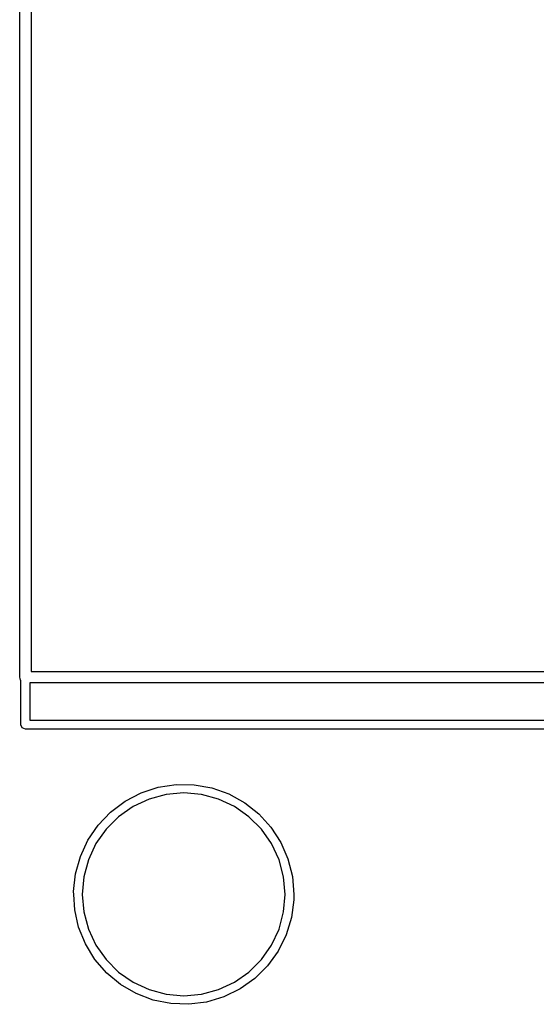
# Model space of a CAD drawing. Extents: x 4.57 to 7.43, y -5.43 to -2.57.
# Tile 3 of 8: x 5.51 to 5.78, y -4.44 to -3.93. Entities that reach past the tile are written whole.
import ezdxf

# ---------------------------------------------------------------- set-up
doc = ezdxf.new("R2010")
doc.units = 0
doc.header["$MEASUREMENT"] = 0
doc.layers.add('BLACK', color=7, linetype='CONTINUOUS')

msp = doc.modelspace()

# ---------------------------------------------------------------- linework, layer by layer
at = {"layer": 'BLACK', "linetype": 'CONTINUOUS'}
for p, q in [((5.51083, -4.27362), (5.51083, -3.72835)), ((5.51673, -3.7313), (5.51673, -4.27067)), ((5.51673, -4.27067), (6.48327, -4.27067)), ((5.51109, -4.27434), (5.51083, -4.27362)), ((5.51122, -4.2751), (5.51109, -4.27434)), ((5.51142, -4.27526), (5.51122, -4.2751)), ((5.51142, -4.29843), (5.51142, -4.27526)), ((5.51614, -4.27657), (5.51614, -4.29606)), ((6.48386, -4.27657), (5.51614, -4.27657)), ((5.51211, -4.3001), (5.51142, -4.29843)), ((5.51614, -4.29606), (6.48386, -4.29606)), ((5.51378, -4.30079), (5.51211, -4.3001)), ((6.48622, -4.30079), (5.51378, -4.30079)), ((5.58314, -4.33109), (5.59245, -4.32967)), ((5.59245, -4.32967), (5.60187, -4.32978)), ((5.56583, -4.33837), (5.57418, -4.33402)), ((5.57418, -4.33402), (5.58314, -4.33109)), ((5.58726, -4.33485), (5.57834, -4.33724)), ((5.59646, -4.33405), (5.58726, -4.33485)), ((5.60565, -4.33485), (5.59646, -4.33405)), ((5.60187, -4.32978), (5.61114, -4.33143)), ((5.61457, -4.33724), (5.60565, -4.33485)), ((5.61114, -4.33143), (5.62002, -4.33458)), ((5.62002, -4.33458), (5.62827, -4.33913)), ((5.55829, -4.34402), (5.56583, -4.33837)), ((5.57834, -4.33724), (5.56998, -4.34115)), ((5.62294, -4.34115), (5.61457, -4.33724)), ((5.62827, -4.33913), (5.63566, -4.34497)), ((5.55179, -4.35083), (5.55829, -4.34402)), ((5.56998, -4.34115), (5.56242, -4.34644)), ((5.6305, -4.34644), (5.62294, -4.34115)), ((5.63566, -4.34497), (5.642, -4.35194)), ((5.56242, -4.34644), (5.55589, -4.35297)), ((5.63702, -4.35297), (5.6305, -4.34644)), ((5.54648, -4.35862), (5.55179, -4.35083)), ((5.55589, -4.35297), (5.55059, -4.36053)), ((5.64232, -4.36053), (5.63702, -4.35297)), ((5.642, -4.35194), (5.64711, -4.35985)), ((5.54251, -4.36716), (5.54648, -4.35862)), ((5.55059, -4.36053), (5.54669, -4.3689)), ((5.64622, -4.3689), (5.64232, -4.36053)), ((5.64711, -4.35985), (5.65087, -4.36848)), ((5.53999, -4.37624), (5.54251, -4.36716)), ((5.54669, -4.3689), (5.5443, -4.37781)), ((5.64861, -4.37781), (5.64622, -4.3689)), ((5.65087, -4.36848), (5.65317, -4.37762)), ((5.53899, -4.3856), (5.53999, -4.37624)), ((5.5443, -4.37781), (5.5435, -4.38701)), ((5.64941, -4.38701), (5.64861, -4.37781)), ((5.65317, -4.37762), (5.65394, -4.38701)), ((5.53907, -4.38701), (5.53899, -4.3856)), ((5.53954, -4.39501), (5.53907, -4.38701)), ((5.5435, -4.38701), (5.5443, -4.3962)), ((5.64861, -4.3962), (5.64941, -4.38701)), ((5.65387, -4.38982), (5.65264, -4.39915)), ((5.65394, -4.38701), (5.65387, -4.38982)), ((5.54161, -4.4042), (5.53954, -4.39501)), ((5.5443, -4.3962), (5.54669, -4.40512)), ((5.64622, -4.40512), (5.64861, -4.3962)), ((5.65264, -4.39915), (5.6499, -4.40817)), ((5.54515, -4.41292), (5.54161, -4.4042)), ((5.54669, -4.40512), (5.55059, -4.41349)), ((5.64232, -4.41349), (5.64622, -4.40512)), ((5.6499, -4.40817), (5.64573, -4.41661)), ((5.55007, -4.42096), (5.54515, -4.41292)), ((5.55059, -4.41349), (5.55589, -4.42105)), ((5.63702, -4.42105), (5.64232, -4.41349)), ((5.64573, -4.41661), (5.64023, -4.42426)), ((5.55624, -4.42808), (5.55007, -4.42096)), ((5.55589, -4.42105), (5.56242, -4.42758)), ((5.6305, -4.42758), (5.63702, -4.42105)), ((5.64023, -4.42426), (5.63356, -4.43091)), ((5.56349, -4.43409), (5.55624, -4.42808)), ((5.56242, -4.42758), (5.56998, -4.43287)), ((5.62294, -4.43287), (5.6305, -4.42758)), ((5.63356, -4.43091), (5.62589, -4.43638)), ((5.57162, -4.43885), (5.56349, -4.43409)), ((5.56998, -4.43287), (5.57834, -4.43677)), ((5.57834, -4.43677), (5.58726, -4.43916)), ((5.60565, -4.43916), (5.61457, -4.43677)), ((5.61457, -4.43677), (5.62294, -4.43287)), ((5.62589, -4.43638), (5.61743, -4.44053)), ((5.58042, -4.44221), (5.57162, -4.43885)), ((5.58965, -4.44408), (5.58042, -4.44221)), ((5.58726, -4.43916), (5.59646, -4.43997)), ((5.59646, -4.43997), (5.60565, -4.43916)), ((5.61743, -4.44053), (5.60841, -4.44323)), ((5.59906, -4.44443), (5.58965, -4.44408)), ((5.60841, -4.44323), (5.59906, -4.44443))]:
    msp.add_line(p, q, dxfattribs=at)

doc.saveas('drawing.dxf')
